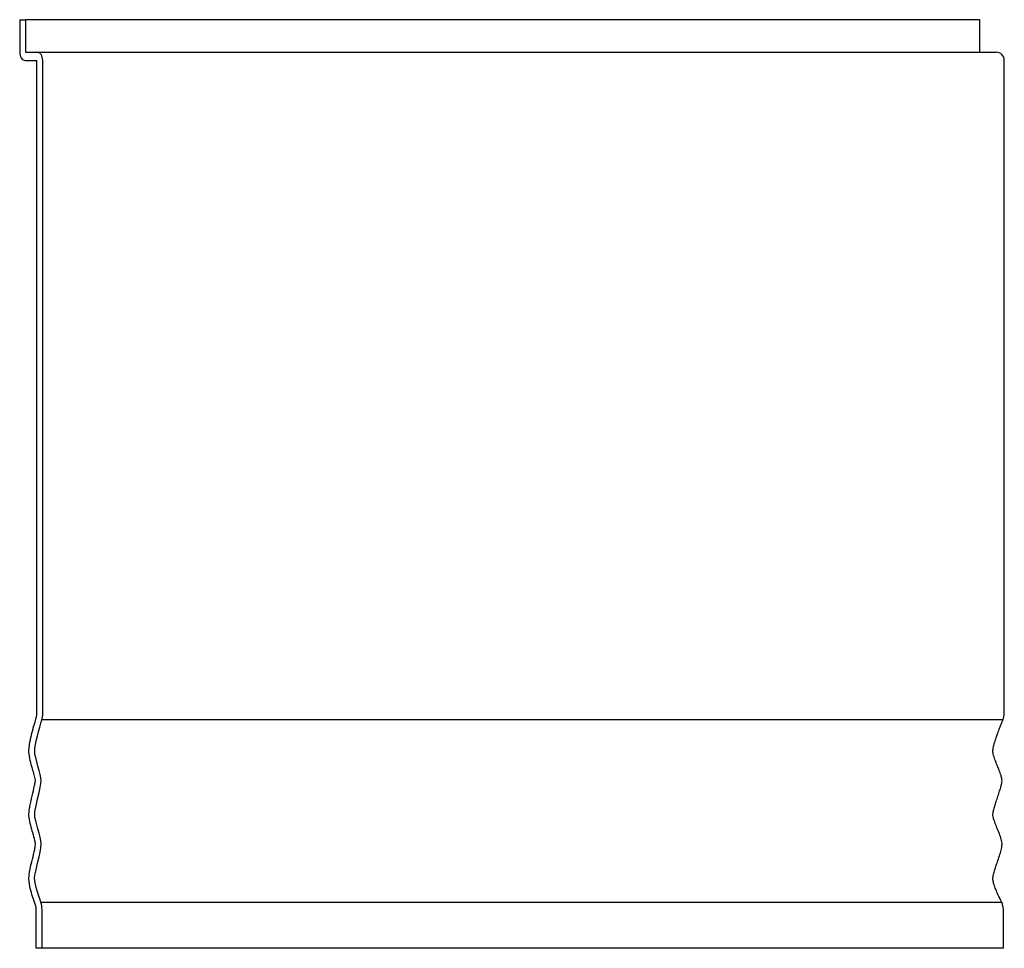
# Model space of a CAD drawing. Header units: millimetres. Extents: x 2951.033 to 2951.637, y 2625.184 to 2625.754.
import ezdxf

# ---------------------------------------------------------------- set-up
doc = ezdxf.new("R2010")
doc.units = ezdxf.units.MM
doc.layers.add('SANINDUSA', color=3, linetype='Continuous')

msp = doc.modelspace()

# ---------------------------------------------------------------- linework, layer by layer
at = {"layer": 'SANINDUSA'}
for p, q in [((2951.03321, 2625.75439), (2951.03321, 2625.73439)), ((2951.03321, 2625.75439), (2951.03674, 2625.75439)), ((2951.03674, 2625.75439), (2951.03674, 2625.73439)), ((2951.34402, 2625.75439), (2951.03674, 2625.75439)), ((2951.6224, 2625.75439), (2951.34402, 2625.75439)), ((2951.6224, 2625.73439), (2951.6224, 2625.75439)), ((2951.03674, 2625.73439), (2951.04381, 2625.73439)), ((2951.04381, 2625.73439), (2951.35109, 2625.73439)), ((2951.35109, 2625.73439), (2951.6324, 2625.73439)), ((2951.03674, 2625.72939), (2951.04381, 2625.72939)), ((2951.04381, 2625.32852), (2951.04381, 2625.72939)), ((2951.04735, 2625.32852), (2951.04735, 2625.72939)), ((2951.6374, 2625.32852), (2951.6374, 2625.72939)), ((2951.35405, 2625.32457), (2951.04677, 2625.32457)), ((2951.63659, 2625.32457), (2951.35405, 2625.32457)), ((2951.04622, 2625.21263), (2951.35349, 2625.21263)), ((2951.35349, 2625.21263), (2951.6358, 2625.21263)), ((2951.0434, 2625.18439), (2951.0434, 2625.20822)), ((2951.04694, 2625.18439), (2951.04694, 2625.20822)), ((2951.63682, 2625.18439), (2951.63682, 2625.20822)), ((2951.04694, 2625.18439), (2951.0434, 2625.18439)), ((2951.35422, 2625.18439), (2951.04694, 2625.18439)), ((2951.63682, 2625.18439), (2951.35422, 2625.18439))]:
    msp.add_line(p, q, dxfattribs=at)
at = {"layer": 'SANINDUSA', "flags": 128}
for points in [[(2951.03321, 2625.73439), (2951.03328, 2625.73341), (2951.03348, 2625.73248), (2951.0338, 2625.73161), (2951.03424, 2625.73085), (2951.03478, 2625.73023), (2951.03539, 2625.72977), (2951.03605, 2625.72949), (2951.03674, 2625.72939)], [(2951.04735, 2625.72939), (2951.04728, 2625.73036), (2951.04708, 2625.7313), (2951.04675, 2625.73217), (2951.04631, 2625.73292), (2951.04578, 2625.73355), (2951.04517, 2625.73401), (2951.0445, 2625.73429), (2951.04381, 2625.73439)]]:
    msp.add_lwpolyline(points, dxfattribs=at)
at = {"layer": 'SANINDUSA'}
for centre, radius, start, end in [((2951.6324, 2625.72939), 0.005, 0, 90), ((2951.037, 2625.3285), 0.00682, 343.30236, 0.13538), ((2951.03372, 2625.32848), 0.01363, 343.30236, 0.13538), ((2951.6274, 2625.32852), 0.01, 336.73785, 0), ((2951.03343, 2625.20827), 0.0135, 359.80769, 18.83012), ((2951.62682, 2625.20822), 0.01, 0, 26.13023), ((2951.03665, 2625.20825), 0.00675, 359.80769, 18.83012)]:
    msp.add_arc(centre, radius, start, end, dxfattribs=at)
for points, knots in [([(2951.04304, 2625.21043), (2951.04197, 2625.2135), (2951.04092, 2625.2166), (2951.04007, 2625.21981), (2951.03959, 2625.22162), (2951.03918, 2625.22348), (2951.03898, 2625.22539), (2951.03895, 2625.22568), (2951.03892, 2625.22597), (2951.0389, 2625.22626), (2951.0388, 2625.22789), (2951.03896, 2625.22955), (2951.03923, 2625.23114), (2951.03934, 2625.23176), (2951.03946, 2625.23238), (2951.03958, 2625.23299), (2951.04043, 2625.23707), (2951.0416, 2625.24101), (2951.0424, 2625.24511), (2951.04258, 2625.24606), (2951.04276, 2625.24703), (2951.04282, 2625.24802), (2951.04288, 2625.24887), (2951.04268, 2625.24973), (2951.0425, 2625.25055), (2951.04181, 2625.25372), (2951.04079, 2625.25673), (2951.03997, 2625.25983), (2951.03954, 2625.26145), (2951.03913, 2625.2631), (2951.03895, 2625.26481), (2951.03892, 2625.26509), (2951.0389, 2625.26536), (2951.03888, 2625.26564), (2951.0388, 2625.26722), (2951.03901, 2625.26883), (2951.03927, 2625.27037), (2951.03934, 2625.27081), (2951.03942, 2625.27125), (2951.03951, 2625.27169), (2951.04032, 2625.27593), (2951.04145, 2625.28004), (2951.04232, 2625.28426), (2951.04249, 2625.28506), (2951.04265, 2625.28588), (2951.04276, 2625.2867), (2951.0428, 2625.28698), (2951.04285, 2625.28728), (2951.04281, 2625.28756), (2951.04265, 2625.28867), (2951.04236, 2625.28975), (2951.04208, 2625.29082), (2951.04143, 2625.29331), (2951.0407, 2625.29576), (2951.04006, 2625.29826), (2951.0396, 2625.30003), (2951.03917, 2625.30183), (2951.03896, 2625.30369), (2951.0388, 2625.3052), (2951.03888, 2625.30677), (2951.03908, 2625.30827), (2951.03914, 2625.3087), (2951.0392, 2625.30913), (2951.03927, 2625.30956), (2951.03988, 2625.31327), (2951.04082, 2625.31688), (2951.04178, 2625.32045), (2951.04234, 2625.32249), (2951.04291, 2625.32453), (2951.04353, 2625.32654)], [0.0011561, 0.0011561, 0.0011561, 0.0011561, 0.0114345, 0.0114345, 0.0114345, 0.0172415, 0.0172415, 0.0172415, 0.0181174, 0.0181174, 0.0181174, 0.0231035, 0.0231035, 0.0231035, 0.0250405, 0.0250405, 0.0250405, 0.0378886, 0.0378886, 0.0378886, 0.0408807, 0.0408807, 0.0408807, 0.0435499, 0.0435499, 0.0435499, 0.0538294, 0.0538294, 0.0538294, 0.0592102, 0.0592102, 0.0592102, 0.0600616, 0.0600616, 0.0600616, 0.0650457, 0.0650457, 0.0650457, 0.0664648, 0.0664648, 0.0664648, 0.080165, 0.080165, 0.080165, 0.0827908, 0.0827908, 0.0827908, 0.0836859, 0.0836859, 0.0836859, 0.0871503, 0.0871503, 0.0871503, 0.0952105, 0.0952105, 0.0952105, 0.1009221, 0.1009221, 0.1009221, 0.1056116, 0.1056116, 0.1056116, 0.1069407, 0.1069407, 0.1069407, 0.1185934, 0.1185934, 0.1185934, 0.1252824, 0.1252824, 0.1252824, 0.1252824]), ([(2951.04622, 2625.21263), (2951.04417, 2625.21852), (2951.0424, 2625.22406), (2951.04239, 2625.23182), (2951.04637, 2625.24307), (2951.04637, 2625.253), (2951.04238, 2625.26259), (2951.04242, 2625.27077), (2951.04637, 2625.28336), (2951.04637, 2625.29088), (2951.0424, 2625.3015), (2951.0424, 2625.30928), (2951.04536, 2625.31991), (2951.04677, 2625.32457)], [0.0242656, 0.0242656, 0.0242656, 0.0242656, 0.1574838, 0.1574838, 0.3347388, 0.3347388, 0.4884914, 0.4884914, 0.6657464, 0.6657464, 0.8194991, 0.8194991, 0.9732812, 0.9732812, 0.9732812, 0.9732812]), ([(2951.63577, 2625.2127), (2951.63567, 2625.21289), (2951.63495, 2625.21434), (2951.63371, 2625.21696), (2951.63218, 2625.22045), (2951.63105, 2625.22359), (2951.63033, 2625.22639), (2951.6305, 2625.22919), (2951.63137, 2625.23216), (2951.6325, 2625.23557), (2951.63379, 2625.2392), (2951.63496, 2625.24277), (2951.63583, 2625.24601), (2951.63616, 2625.24914), (2951.63528, 2625.2523), (2951.63403, 2625.25571), (2951.63255, 2625.25925), (2951.63132, 2625.26238), (2951.6305, 2625.26489), (2951.63033, 2625.26703), (2951.63082, 2625.26922), (2951.63151, 2625.27178), (2951.63245, 2625.27471), (2951.63349, 2625.27783), (2951.63452, 2625.28093), (2951.63536, 2625.28374), (2951.63596, 2625.28608), (2951.63605, 2625.2883), (2951.63526, 2625.29081), (2951.63413, 2625.29395), (2951.63269, 2625.29752), (2951.63142, 2625.30097), (2951.63041, 2625.30396), (2951.63041, 2625.3069), (2951.63122, 2625.30995), (2951.63231, 2625.31353), (2951.63358, 2625.31706), (2951.63479, 2625.32022), (2951.63575, 2625.3226), (2951.63634, 2625.32399), (2951.63657, 2625.32451)], [0, 0, 0, 0, 0.0056502, 0.0413318, 0.0742136, 0.102998, 0.1266081, 0.1474235, 0.1739045, 0.20554, 0.2393797, 0.2723966, 0.30166, 0.3250832, 0.3519142, 0.3842934, 0.4183391, 0.449876, 0.4702608, 0.4856322, 0.5040481, 0.5272397, 0.5535206, 0.5827766, 0.6113297, 0.6370215, 0.6577633, 0.6730117, 0.6932676, 0.7242556, 0.7586061, 0.7915817, 0.8185607, 0.8386321, 0.8656873, 0.8988766, 0.9344051, 0.9614218, 0.9855652, 1, 1, 1, 1])]:
    msp.add_open_spline(points, degree=3, knots=knots, dxfattribs=at)

doc.saveas('drawing.dxf')
